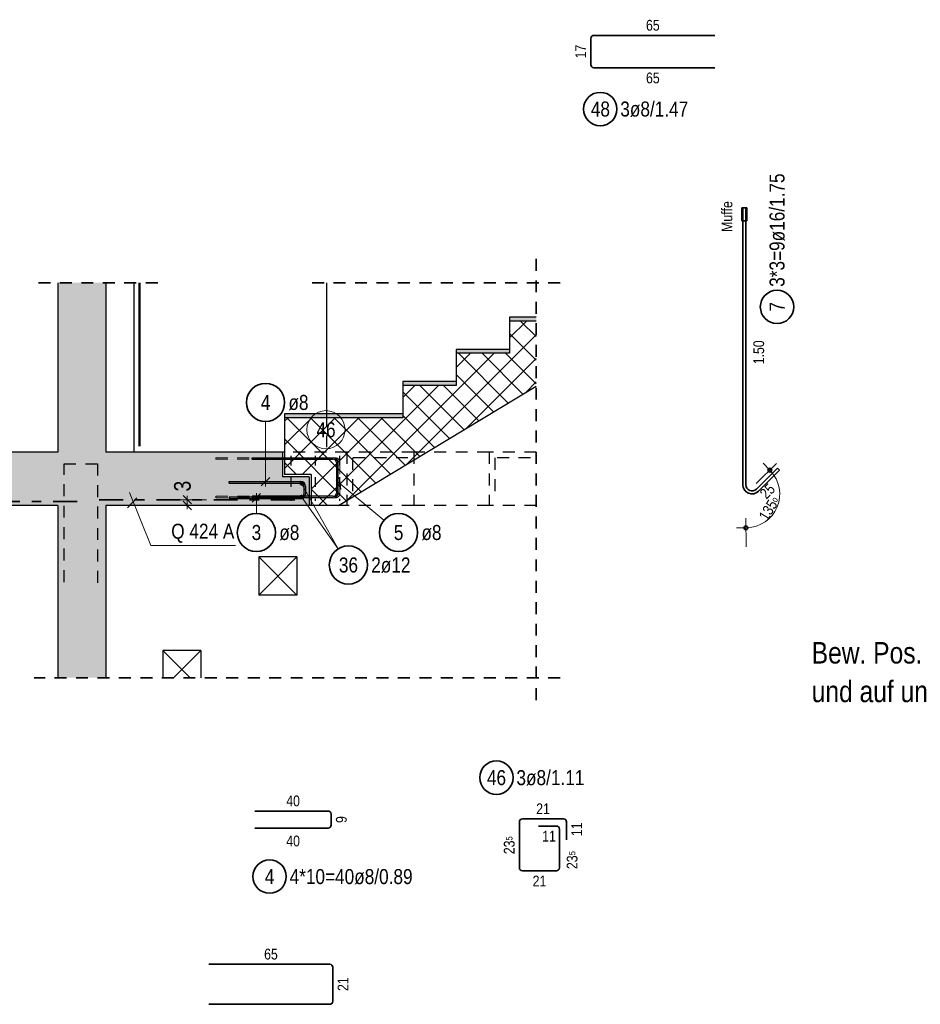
# Model space of a CAD drawing. Header units: millimetres. Extents: x -4 to 113, y -17 to 52.
# Tile 69 of 91: x 69 to 78, y 20 to 31. Entities that reach past the tile are written whole.
import ezdxf

# ---------------------------------------------------------------- set-up
doc = ezdxf.new("R2010")
doc.units = ezdxf.units.MM
for name, pattern in [('DASHDOT', [1, 0.5, -0.25, 0, -0.25]), ('DOT', [0.25, 0, -0.25]), ('HIDDEN', [0.375, 0.25, -0.125])]:
    doc.linetypes.add(name, pattern=pattern)
for name, color, linetype, lineweight in [('Achsen', 7, 'Continuous', 20), ('Mattenbewehrung', 7, 'Continuous', 20), ('Schraffuren', 7, 'Continuous', 20), ('Stabstahl', 7, 'Continuous', 20)]:
    doc.layers.add(name, color=color, linetype=linetype, lineweight=lineweight)
doc.styles.add('Arial Narrow', font='ARIALN.TTF')
doc.dimstyles.new('Arch_Strakon_dimstyle', dxfattribs={"dimtxt": 17.5, "dimasz": 1, "dimexe": 1.25, "dimexo": 0.0625, "dimgap": 1, "dimtad": 0, "dimdec": 5, "dimzin": 12, "dimdsep": 46, "dimtxsty": 'Arial Narrow', "dimblk": 'Arrowhead_Tick', "dimsah": 1, "dimcen": 0, "dimse1": 1, "dimse2": 1, "dimclrd": 6, "dimclrt": 2, "dimazin": 0, "dimtfac": 1, "dimtdec": 4, "dimtmove": 0, "dimatfit": 3, "dimldrblk": 'NONE', "dimfxl": 1, "dimtvp": 1, "dimtolj": 1, "dimtzin": 0, "dimlwd": 13, "dimarcsym": 2})
doc.dimstyles.new('Kreis_Strakon_dimstyle', dxfattribs={"dimtxt": 17.5, "dimasz": 1, "dimexe": 1.25, "dimexo": 0.0625, "dimgap": 1, "dimtad": 0, "dimdec": 5, "dimzin": 12, "dimdsep": 46, "dimtxsty": 'Arial Narrow', "dimblk": 'Arrowhead_Circle', "dimsah": 1, "dimcen": 0, "dimse1": 1, "dimse2": 1, "dimclrd": 6, "dimclrt": 2, "dimazin": 0, "dimtfac": 1, "dimtdec": 4, "dimtmove": 0, "dimatfit": 3, "dimldrblk": 'NONE', "dimfxl": 1, "dimtvp": 1, "dimtolj": 1, "dimtzin": 0, "dimlwd": 13, "dimarcsym": 2})

# ---------------------------------------------------------------- blocks, each defined once
blk = doc.blocks.new('Arrowhead_Circle')
at = {"color": 0, "linetype": 'Continuous', "lineweight": -2, "ltscale": 0.5}
for p, q in [((0, 20), (0, -10)), ((-1, 0), (0, 0)), ((10, 0), (0, 0))]:
    blk.add_line(p, q, dxfattribs=at)
at = {"color": 2, "linetype": 'Continuous', "lineweight": 35, "ltscale": 0.5}
blk.add_circle((0, 0), 2, dxfattribs=at)
blk = doc.blocks.new('*D24')
at = {"layer": 'Defpoints', "color": 0}
for p in [(76.419, 26.023), (76.207, 25.811), (76.561, 25.811), (76.207, 25.511)]:
    blk.add_point(p, dxfattribs=at)
at = {"layer": 'Schraffuren', "color": 6, "linetype": 'Continuous', "lineweight": 13}
blk.add_arc((76.207, 25.811), 0.354, 271.6163, 43.3837, dxfattribs=at)
at = {"layer": 'Schraffuren', "color": 6, "lineweight": 13, "xscale": 0.01, "yscale": 0.01, "zscale": 0.01}
for p, rotation in [((76.457, 26.062), 134.1918322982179), ((76.207, 25.457), 180.8081677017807)]:
    blk.add_blockref('Arrowhead_Circle', p, dxfattribs=dict(at, rotation=rotation))
at = {"layer": 'Schraffuren', "color": 3, "lineweight": 35, "insert": (76.451, 25.661), "char_height": 0.1125, "attachment_point": 5, "rotation": 58.3698, "style": 'Arial Narrow'}
blk.add_mtext('135{\\A1;\\H.6x;\\So;}', dxfattribs=at)
blk = doc.blocks.new('_None')
blk = doc.blocks.new('Arrowhead_Tick')
at = {"color": 0, "linetype": 'Continuous', "lineweight": -2, "ltscale": 0.5}
for p, q in [((0, 20), (0, -10)), ((-1, 0), (0, 0)), ((10, 0), (0, 0))]:
    blk.add_line(p, q, dxfattribs=at)
at = {"color": 2, "linetype": 'Continuous', "lineweight": 35, "ltscale": 0.5}
blk.add_line((4.4, 4.4), (-4.4, -4.4), dxfattribs=at)
blk = doc.blocks.new('*D30')
at = {"layer": 'Defpoints', "color": 0}
for p in [(67.717, 25.731), (69.194, 25.731), (64.594, 25.691)]:
    blk.add_point(p, dxfattribs=at)
at = {"layer": 'Stabstahl', "color": 6, "linetype": 'Continuous', "lineweight": 13}
for p, q in [((67.717, 25.741), (67.717, 25.751)), ((67.717, 25.691), (67.717, 25.731)), ((67.717, 25.681), (67.717, 25.671))]:
    blk.add_line(p, q, dxfattribs=at)
at = {"layer": 'Stabstahl', "color": 6, "lineweight": 13, "xscale": 0.01, "yscale": 0.01, "zscale": 0.01}
for p, rotation in [((67.717, 25.691), 90), ((67.717, 25.731), 270)]:
    blk.add_blockref('Arrowhead_Tick', p, dxfattribs=dict(at, rotation=rotation))
at = {"layer": 'Stabstahl', "color": 2, "lineweight": 35, "insert": (67.667, 25.549), "char_height": 0.175, "attachment_point": 5, "rotation": 90, "style": 'Arial Narrow'}
blk.add_mtext('\\A1;2', dxfattribs=at)
blk = doc.blocks.new('*D31')
at = {"layer": 'Defpoints', "color": 0}
for p in [(69.324, 25.751), (70.35, 25.751), (69.494, 25.691)]:
    blk.add_point(p, dxfattribs=at)
at = {"layer": 'Stabstahl', "color": 6, "linetype": 'Continuous', "lineweight": 13}
for p, q in [((70.35, 25.761), (70.35, 25.771)), ((70.35, 25.691), (70.35, 25.751)), ((70.35, 25.681), (70.35, 25.671))]:
    blk.add_line(p, q, dxfattribs=at)
at = {"layer": 'Stabstahl', "color": 6, "lineweight": 13, "xscale": 0.01, "yscale": 0.01, "zscale": 0.01}
for p, rotation in [((70.35, 25.691), 90), ((70.35, 25.751), 270)]:
    blk.add_blockref('Arrowhead_Tick', p, dxfattribs=dict(at, rotation=rotation))
at = {"layer": 'Stabstahl', "color": 2, "lineweight": 35, "insert": (70.3, 25.894), "char_height": 0.175, "attachment_point": 5, "rotation": 90, "style": 'Arial Narrow'}
blk.add_mtext('\\A1;3', dxfattribs=at)

msp = doc.modelspace()

# ---------------------------------------------------------------- hatches: boundary and pattern name
at = {"layer": 'Schraffuren', "lineweight": 13, "true_color": 0xd7ffd7}
for points in [[(68.994446, 26.251271), (69.494446, 26.251271), (69.494446, 28.026153), (68.994453, 28.026153)], [(64.594446, 25.691285), (69.494453, 25.691285), (69.494446, 26.251271), (64.594446, 26.251271)], [(69.494453, 25.691285), (71.628927, 25.691285), (71.628927, 25.991285), (71.348927, 25.991285), (71.348927, 26.251271), (69.494446, 26.251271)], [(68.994453, 23.885338), (69.494453, 23.885338), (69.494453, 25.691285), (68.994453, 25.691285)]]:
    msp.add_hatch(color=254, dxfattribs=at).paths.add_polyline_path(points)
at = {"layer": 'Schraffuren', "lineweight": 13}
h = msp.add_hatch(dxfattribs=at)
h.set_pattern_fill('FT', color=6, scale=0.01, angle=45, style=0, pattern_type=2)
h.set_pattern_definition([(45, (0, 0), (-0.1237437, 0.1237437), []), (135, (0, 0), (-0.1237437, -0.1237437), [])])
h.paths.add_polyline_path([(74.008927, 26.942404), (74.008927, 27.625338), (73.728927, 27.625338), (73.728927, 27.287338), (73.168927, 27.287338), (73.168927, 26.949338), (72.608927, 26.949338), (72.608927, 26.611338), (71.368927, 26.611338), (71.368927, 26.015338), (71.648927, 26.015338), (71.648927, 25.691338), (71.936155, 25.691338)])
at = {"layer": 'Schraffuren', "lineweight": 13, "true_color": 0xffbf80}
for points in [[(74.008927, 27.625338), (74.008927, 27.665338), (73.728927, 27.665338), (73.728927, 27.625338)], [(73.728927, 27.287338), (73.728927, 27.327338), (73.168927, 27.327338), (73.168927, 27.287338)], [(73.168927, 26.949338), (73.168927, 26.989338), (72.608927, 26.989338), (72.608927, 26.949338)], [(72.608927, 26.611338), (72.608927, 26.651338), (71.368927, 26.651338), (71.368927, 26.611338)]]:
    msp.add_hatch(color=31, dxfattribs=at).paths.add_polyline_path(points)

# ---------------------------------------------------------------- linework, layer by layer
at = {"color": 2, "linetype": 'HIDDEN', "lineweight": 35, "ltscale": 0.5}
for p, q in [((74.008927, 28.276153), (74.008927, 23.635338)), ((70.039707, 28.026153), (68.744446, 28.026153)), ((74.258927, 28.026153), (71.559707, 28.026153)), ((74.258927, 23.885338), (68.744453, 23.885338))]:
    msp.add_line(p, q, dxfattribs=at)
at = {"color": 3, "linetype": 'Continuous', "lineweight": 25}
for p, q in [((69.789707, 28.026153), (69.789707, 26.251285)), ((71.809707, 28.026153), (71.809707, 26.651338)), ((71.368927, 26.251271), (71.348927, 26.251271)), ((69.72359, 25.664535), (69.820431, 25.771309)), ((71.500012, 25.151273), (71.100012, 25.151273)), ((71.100012, 25.151273), (71.100012, 24.751273)), ((71.500012, 25.151273), (71.500012, 24.751273)), ((71.500012, 24.751273), (71.100012, 24.751273)), ((70.493011, 24.171273), (70.093011, 24.171273)), ((70.093011, 24.171273), (70.093011, 23.885338)), ((70.493011, 24.171273), (70.493011, 23.885338))]:
    msp.add_line(p, q, dxfattribs=at)
at = {"color": 3, "linetype": 'HIDDEN', "lineweight": 25, "ltscale": 0.5}
for p, q in [((71.809707, 26.651338), (71.809707, 26.251285)), ((71.809707, 26.251271), (71.368927, 26.251271)), ((72.023815, 26.251271), (71.809707, 26.251271)), ((72.023815, 26.251285), (72.023815, 25.691285)), ((72.723819, 26.251271), (72.023815, 26.251271)), ((72.723819, 26.251285), (72.723819, 25.691285)), ((73.514125, 26.251271), (72.723819, 26.251271)), ((73.514125, 26.251285), (73.514125, 25.691285)), ((74.008927, 26.251271), (73.514125, 26.251271)), ((69.058191, 24.88836), (69.058191, 26.129105)), ((69.058191, 26.129105), (69.410294, 26.129105)), ((69.410294, 26.129105), (69.410294, 24.879977)), ((71.648927, 25.691285), (71.628927, 25.691285)), ((72.023815, 25.691285), (71.936155, 25.691285)), ((72.723819, 25.691285), (72.023815, 25.691285)), ((73.514125, 25.691285), (72.723819, 25.691285)), ((74.008927, 25.691285), (73.514125, 25.691285))]:
    msp.add_line(p, q, dxfattribs=at)
at = {"color": 5, "linetype": 'Continuous', "lineweight": 18, "ltscale": 0.5}
for p, q in [((71.17022, 26.571227), (71.17022, 25.891285)), ((72.411133, 25.53578), (71.910737, 25.953304)), ((71.07446, 25.607648), (71.07446, 25.821285))]:
    msp.add_line(p, q, dxfattribs=at)
at = {"color": 9, "linetype": 'HIDDEN', "lineweight": 0, "ltscale": 0.5}
for p, q in [((70.649128, 26.191271), (71.901128, 26.191271)), ((70.649128, 26.175271), (70.649128, 26.191271)), ((70.649128, 26.175271), (71.901128, 26.175271)), ((71.933128, 26.143271), (71.933128, 25.819285)), ((71.949128, 26.143271), (71.949128, 25.819285)), ((71.901128, 25.787285), (70.649128, 25.787285)), ((70.649128, 25.787285), (70.649128, 25.771285)), ((71.901128, 25.771285), (70.649128, 25.771285))]:
    msp.add_line(p, q, dxfattribs=at)
at = {"color": 3, "linetype": 'Continuous', "lineweight": 25, "ltscale": 0.5}
for p, q in [((71.029128, 26.191271), (71.881128, 26.191271)), ((71.029128, 26.175271), (71.029128, 26.191271)), ((71.029128, 26.175271), (71.881128, 26.175271)), ((71.913128, 26.143271), (71.913128, 25.819285)), ((71.929128, 26.143271), (71.929128, 25.819285)), ((70.788927, 25.941285), (71.540927, 25.941285)), ((70.788927, 25.925285), (70.788927, 25.941285)), ((70.788927, 25.925285), (71.540927, 25.925285)), ((71.126026, 25.897091), (71.214414, 25.985479)), ((71.943508, 25.983518), (71.954748, 25.859024)), ((71.118654, 25.815479), (71.030265, 25.727091)), ((71.572927, 25.893285), (71.572927, 25.809285)), ((71.588927, 25.893285), (71.588927, 25.809285)), ((71.540927, 25.777285), (70.788927, 25.777285)), ((70.788927, 25.777285), (70.788927, 25.761285)), ((71.540927, 25.761285), (70.788927, 25.761285)), ((71.881128, 25.787285), (71.029128, 25.787285)), ((71.029128, 25.787285), (71.029128, 25.771285)), ((71.881128, 25.771285), (71.029128, 25.771285))]:
    msp.add_line(p, q, dxfattribs=at)
at = {"color": 5, "linetype": 'Continuous', "lineweight": 18}
for p, q in [((69.969121, 25.271381), (69.744793, 25.826297)), ((70.854624, 25.271381), (69.969121, 25.271381))]:
    msp.add_line(p, q, dxfattribs=at)
at = {"color": 2, "linetype": 'DASHDOT', "lineweight": 35, "ltscale": 0.5}
for p, q in [((69.194453, 25.731285), (64.683772, 25.731285)), ((71.476938, 25.751285), (69.324453, 25.751285))]:
    msp.add_line(p, q, dxfattribs=at)
at = {"color": 2, "linetype": 'Continuous', "lineweight": 35, "ltscale": 0.5}
for p, q in [((71.05867, 22.487137), (71.82667, 22.487137)), ((71.85867, 22.455137), (71.85867, 22.339137)), ((71.82667, 22.307137), (71.05867, 22.307137)), ((70.576429, 20.880226), (71.844429, 20.880226)), ((71.876429, 20.848226), (71.876429, 20.49224)), ((71.844429, 20.46024), (70.576429, 20.46024))]:
    msp.add_line(p, q, dxfattribs=at)
for centre, radius in [((71.17022, 26.771227), 0.2), ((71.07446, 25.407648), 0.2), ((72.564697, 25.407648), 0.2), ((71.212796, 21.799674), 0.175)]:
    msp.add_circle(centre, radius, dxfattribs=at)
at = {"color": 9, "linetype": 'Continuous', "lineweight": 0}
for centre in [(72.009128, 26.251271), (72.009128, 25.735383), (72.009128, 25.691285)]:
    msp.add_circle(centre, 0.00222, dxfattribs=at)
at = {"color": 3, "linetype": 'Continuous', "lineweight": 25, "ltscale": 0.5}
for centre, radius, start, end in [((71.881128, 26.143271), 0.048, 0, 90), ((71.881128, 26.143271), 0.032, 0, 90), ((71.540927, 25.893285), 0.048, 0, 90), ((71.540927, 25.893285), 0.032, 0, 90), ((71.881128, 25.819285), 0.032, 270, 0), ((71.881128, 25.819285), 0.048, 270, 0), ((71.540927, 25.809285), 0.032, 270, 0), ((71.540927, 25.809285), 0.048, 270, 0)]:
    msp.add_arc(centre, radius, start, end, dxfattribs=at)
at = {"color": 9, "linetype": 'HIDDEN', "lineweight": 0, "ltscale": 0.5}
for centre, radius, start, end in [((71.901128, 26.143271), 0.048, 0, 90), ((71.901128, 26.143271), 0.032, 0, 90), ((71.901128, 25.819285), 0.032, 270, 0), ((71.901128, 25.819285), 0.048, 270, 0)]:
    msp.add_arc(centre, radius, start, end, dxfattribs=at)
at = {"color": 2, "linetype": 'Continuous', "lineweight": 35, "ltscale": 0.5}
for centre, start, end in [((71.82667, 22.455137), 0, 90), ((71.82667, 22.339137), 270, 0), ((71.844429, 20.848226), 0, 90), ((71.844429, 20.49224), 270, 0)]:
    msp.add_arc(centre, 0.032, start, end, dxfattribs=at)
at = {"layer": 'Achsen', "color": 4, "linetype": 'Continuous', "lineweight": 50}
msp.add_line((69.849707, 28.026153), (69.849707, 26.311285), dxfattribs=at)
at = {"layer": 'Achsen', "color": 3, "linetype": 'HIDDEN', "lineweight": 25, "ltscale": 0.5}
for p, q in [((72.663819, 26.191273), (72.083815, 26.191273)), ((72.083815, 26.191273), (72.083815, 25.751273)), ((73.948927, 26.191273), (73.574125, 26.191273)), ((73.574125, 26.191273), (73.574125, 25.751273))]:
    msp.add_line(p, q, dxfattribs=at)
at = {"layer": 'Achsen', "color": 3, "linetype": 'Continuous', "lineweight": 25}
for p, q in [((71.500012, 24.751273), (71.100012, 25.151273)), ((71.300012, 24.951273), (71.500012, 25.151273)), ((71.100012, 24.751273), (71.300012, 24.951273)), ((70.378946, 23.885338), (70.093011, 24.171273)), ((70.293011, 23.971273), (70.493011, 24.171273)), ((70.207076, 23.885338), (70.293011, 23.971273))]:
    msp.add_line(p, q, dxfattribs=at)
at = {"layer": 'Mattenbewehrung', "color": 3, "linetype": 'Continuous', "lineweight": 25}
for p, q in [((68.994453, 28.026153), (68.994453, 26.251285)), ((69.494453, 28.026153), (69.494453, 26.251285)), ((74.008927, 27.665338), (73.728927, 27.665338)), ((73.728927, 27.665338), (73.728927, 27.625338)), ((74.008927, 27.625338), (73.728927, 27.625338)), ((73.728927, 27.625338), (73.728927, 27.287338)), ((73.728927, 27.327338), (73.168927, 27.327338)), ((73.168927, 27.327338), (73.168927, 27.287338)), ((73.728927, 27.287338), (73.168927, 27.287338)), ((73.168927, 27.287338), (73.168927, 26.949338)), ((73.168927, 26.989338), (72.608927, 26.989338)), ((72.608927, 26.989338), (72.608927, 26.949338)), ((73.168927, 26.949338), (72.608927, 26.949338)), ((72.608927, 26.949338), (72.608927, 26.611338)), ((71.936155, 25.691338), (74.008927, 26.942404)), ((72.608927, 26.651338), (71.368927, 26.651338)), ((71.368927, 26.651338), (71.368927, 26.611338)), ((72.608927, 26.611338), (71.368927, 26.611338)), ((71.368927, 26.611338), (71.368927, 26.015338)), ((68.994446, 26.251271), (65.514396, 26.251271)), ((71.348927, 26.251271), (69.494446, 26.251271)), ((71.348927, 26.251285), (71.348927, 25.991285)), ((71.628927, 25.991285), (71.348927, 25.991285)), ((71.648927, 26.015338), (71.368927, 26.015338)), ((71.628927, 25.991285), (71.628927, 25.691285)), ((71.648927, 26.015338), (71.648927, 25.691338)), ((68.994453, 25.691285), (64.594446, 25.691285)), ((68.994453, 25.691285), (68.994453, 23.885338)), ((71.628927, 25.691285), (69.494453, 25.691285)), ((69.494453, 25.691285), (69.494453, 23.885338)), ((71.936155, 25.691285), (71.648927, 25.691285))]:
    msp.add_line(p, q, dxfattribs=at)
at = {"layer": 'Schraffuren', "color": 2, "linetype": 'Continuous', "lineweight": 35, "ltscale": 0.5}
for p, q in [((76.163342, 28.811283), (76.217742, 28.811283)), ((76.163342, 28.675283), (76.163342, 28.811283)), ((76.174542, 28.811283), (76.174542, 25.907283)), ((76.174542, 28.811283), (76.206542, 28.811283)), ((76.206542, 28.811283), (76.206542, 25.907283)), ((76.217742, 28.811283), (76.217742, 28.675283)), ((76.217742, 28.675283), (76.163342, 28.675283)), ((76.315796, 25.862028), (76.536063, 26.082295)), ((76.338424, 25.839401), (76.558691, 26.059668)), ((76.558691, 26.059668), (76.536063, 26.082295))]:
    msp.add_line(p, q, dxfattribs=at)
at = {"layer": 'Schraffuren', "color": 5, "linetype": 'Continuous', "lineweight": 18, "ltscale": 0.5}
for p in [(71.548927, 25.921285), (71.548927, 25.781285)]:
    msp.add_line(p, (71.932305, 25.236234), dxfattribs=at)
at = {"layer": 'Schraffuren', "color": 2, "linetype": 'Continuous', "lineweight": 35, "ltscale": 0.5}
for centre, radius in [((76.532651, 27.773884), 0.175), ((72.038659, 25.066856), 0.2)]:
    msp.add_circle(centre, radius, dxfattribs=at)
at = {"layer": 'Schraffuren', "color": 4, "linetype": 'Continuous', "lineweight": 50, "ltscale": 0.5}
for centre, radius in [((71.548927, 25.921285), 0.012), ((71.548927, 25.921285), 0.012), ((71.548927, 25.921285), 0.0108), ((71.548927, 25.921285), 0.0084), ((71.548927, 25.921285), 0.006), ((71.548927, 25.921285), 0.0036), ((71.548927, 25.921285), 0.0012), ((71.548927, 25.781285), 0.012), ((71.548927, 25.781285), 0.012), ((71.548927, 25.781285), 0.0108), ((71.548927, 25.781285), 0.0084), ((71.548927, 25.781285), 0.006), ((71.548927, 25.781285), 0.0036), ((71.548927, 25.781285), 0.0012)]:
    msp.add_circle(centre, radius, dxfattribs=at)
at = {"layer": 'Schraffuren', "color": 2, "linetype": 'Continuous', "lineweight": 35, "ltscale": 0.5}
for radius in [0.096, 0.064]:
    msp.add_arc((76.270542, 25.907283), radius, 180, 315, dxfattribs=at)
at = {"layer": 'Stabstahl', "color": 2, "linetype": 'Continuous', "lineweight": 35, "ltscale": 0.5}
for p, q in [((74.580086, 30.588428), (74.580086, 30.312428)), ((75.880086, 30.620428), (74.612086, 30.620428)), ((74.612086, 30.280428), (75.880086, 30.280428)), ((73.831348, 21.891357), (73.831348, 22.372357)), ((73.863348, 22.404357), (74.294348, 22.404357)), ((74.031348, 22.329357), (74.219348, 22.329357)), ((74.326348, 22.372357), (74.326348, 22.184357)), ((74.251348, 22.297357), (74.251348, 21.891357)), ((74.219348, 21.859357), (73.863348, 21.859357))]:
    msp.add_line(p, q, dxfattribs=at)
at = {"layer": 'Stabstahl', "color": 3, "linetype": 'DOT', "lineweight": 25, "ltscale": 0.5}
for p, q in [((71.436927, 26.211271), (71.436927, 25.741271)), ((71.691371, 26.211271), (71.691371, 25.741271)), ((71.945815, 26.211271), (71.945815, 25.741271))]:
    msp.add_line(p, q, dxfattribs=at)
at = {"layer": 'Stabstahl', "color": 2, "linetype": 'Continuous', "lineweight": 35, "ltscale": 0.5}
for centre in [(74.679623, 29.8482), (73.590535, 22.836961)]:
    msp.add_circle(centre, 0.175, dxfattribs=at)
at = {"layer": 'Stabstahl', "color": 9, "linetype": 'Continuous', "lineweight": 0}
msp.add_circle((69.494446, 28.026153), 0.00222, dxfattribs=at)
at = {"layer": 'Stabstahl', "color": 9, "linetype": 'Continuous', "lineweight": 0, "ltscale": 0.5}
msp.add_circle((71.80359, 26.485212), 0.2, dxfattribs=at)
at = {"layer": 'Stabstahl', "color": 2, "linetype": 'Continuous', "lineweight": 35, "ltscale": 0.5}
for centre, start, end in [((74.612086, 30.588428), 90, 180), ((74.612086, 30.312428), 180, 270), ((73.863348, 22.372357), 90, 180), ((74.219348, 22.297357), 0, 90), ((74.294348, 22.372357), 0, 90), ((73.863348, 21.891357), 180, 270), ((74.219348, 21.891357), 270, 0)]:
    msp.add_arc(centre, 0.032, start, end, dxfattribs=at)

# ---------------------------------------------------------------- texts
at = {"color": 2, "lineweight": 35, "style": 'Arial Narrow'}
msp.add_text('Q 424 A', height=0.1575, dxfattribs=at).set_placement((70.181642, 25.342222))
at = {"color": 2, "lineweight": 35, "char_height": 0.1575, "attachment_point": 1, "line_spacing_factor": 0.9, "style": 'Arial Narrow'}
for s, insert in [('4', (71.120607, 26.849977)), ('ø8', (71.41022, 26.849977)), ('3', (71.024847, 25.486398)), ('ø8', (71.31446, 25.486398)), ('5', (72.515085, 25.486398)), ('ø8', (72.804697, 25.486398)), ('4*10=40ø8/0.89', (71.422796, 21.878424)), ('4', (71.163184, 21.878424))]:
    msp.add_mtext(s, dxfattribs=dict(at, insert=insert))
at = {"color": 3, "lineweight": 25, "char_height": 0.1125, "attachment_point": 1, "line_spacing_factor": 0.9, "style": 'Arial Narrow'}
for s, insert in [('40', (71.387795, 22.649637)), ('40', (71.387795, 22.229012)), ('65', (71.155554, 21.042726))]:
    msp.add_mtext(s, dxfattribs=dict(at, insert=insert))
at = {"color": 3, "lineweight": 25, "char_height": 0.1125, "attachment_point": 1, "rotation": 90, "line_spacing_factor": 0.9, "style": 'Arial Narrow'}
for s, insert in [('9', (71.90867, 22.361699)), ('21', (71.926429, 20.599358))]:
    msp.add_mtext(s, dxfattribs=dict(at, insert=insert))
at = {"layer": 'Mattenbewehrung', "color": 4, "lineweight": 50, "style": 'Arial Narrow'}
for s, p in [('Bew. Pos. 7  mit Bügel  Pos. 23 montieren', (76.896287, 24.033553)), ('und auf untere Lage der höheren Decke aufstellen', (76.896287, 23.628553))]:
    msp.add_text(s, height=0.225, dxfattribs=at).set_placement(p)
at = {"layer": 'Schraffuren', "color": 2, "lineweight": 35, "char_height": 0.1575, "attachment_point": 1, "rotation": 90, "line_spacing_factor": 0.9, "style": 'Arial Narrow'}
for s, insert in [('3*3=9ø16/1.75', (76.453901, 27.983884)), ('7', (76.453901, 27.724272))]:
    msp.add_mtext(s, dxfattribs=dict(at, insert=insert))
at = {"layer": 'Schraffuren', "color": 3, "lineweight": 25, "char_height": 0.1125, "attachment_point": 1, "line_spacing_factor": 0.9, "style": 'Arial Narrow'}
for s, insert, rotation in [('Muffe', (75.951724, 28.559442), 90), ('1.50', (76.284667, 27.171533), 90), ('25', (76.341069, 25.829844), 45)]:
    msp.add_mtext(s, dxfattribs=dict(at, insert=insert, rotation=rotation))
at = {"layer": 'Schraffuren', "color": 2, "lineweight": 35, "char_height": 0.1575, "attachment_point": 1, "line_spacing_factor": 0.9, "style": 'Arial Narrow'}
for s, insert in [('36', (71.939434, 25.145606)), ('2ø12', (72.278659, 25.145606))]:
    msp.add_mtext(s, dxfattribs=dict(at, insert=insert))
at = {"layer": 'Stabstahl', "color": 3, "lineweight": 25, "char_height": 0.1125, "attachment_point": 1, "line_spacing_factor": 0.9, "style": 'Arial Narrow'}
for s, insert in [('65', (75.159211, 30.782928)), ('65', (75.159211, 30.230428)), ('21', (74.007973, 22.566857)), ('11', (74.070473, 22.279357)), ('21', (73.970473, 21.809357))]:
    msp.add_mtext(s, dxfattribs=dict(at, insert=insert))
at = {"layer": 'Stabstahl', "color": 3, "lineweight": 25, "char_height": 0.1125, "attachment_point": 1, "rotation": 90, "line_spacing_factor": 0.9, "style": 'Arial Narrow'}
for s, insert in [('17', (74.417586, 30.379553)), ('23{\\A1;\\H.6x;\\S5;}', (73.668848, 22.034404)), ('23{\\A1;\\H.6x;\\S5;}', (74.328055, 21.878204)), ('11', (74.376348, 22.223482))]:
    msp.add_mtext(s, dxfattribs=dict(at, insert=insert))
at = {"layer": 'Stabstahl', "color": 2, "lineweight": 35, "char_height": 0.1575, "attachment_point": 1, "line_spacing_factor": 0.9, "style": 'Arial Narrow'}
for s, insert in [('48', (74.580398, 29.92695)), ('3ø8/1.47', (74.889623, 29.92695)), ('3ø8/1.11', (73.800535, 22.915711)), ('46', (73.49131, 22.915711))]:
    msp.add_mtext(s, dxfattribs=dict(at, insert=insert))
at = {"layer": 'Stabstahl', "color": 9, "lineweight": 0, "insert": (71.704365, 26.563962), "char_height": 0.1575, "attachment_point": 1, "line_spacing_factor": 0.9, "style": 'Arial Narrow'}
msp.add_mtext('46', dxfattribs=at)

# ---------------------------------------------------------------- dimensions: what is measured, and where the dimension line sits
at = {"layer": 'Schraffuren', "lineweight": 35}
dim = msp.add_angular_dim_3p(base=(76.561033, 25.811283), center=(76.206542, 25.811283), p1=(76.206542, 25.511283), p2=(76.418674, 26.023415), text='135{\\A1;\\H.6x;\\So;}', dimstyle='Kreis_Strakon_dimstyle', override={"dimscale": 0.01, "dimtxt": 11.25, "dimasz": 1, "dimexe": 0.18, "dimtad": 1, "dimjust": 0, "dimtih": 0, "dimtoh": 0, "dimdec": 2, "dimlfac": 0.01, "dimdsep": 46, "dimlunit": 2, "dimtxsty": 'Arial Narrow', "dimcen": 0, "dimse1": 1, "dimse2": 1, "dimsd1": 0, "dimsd2": 0, "dimclrd": 6, "dimclrt": 3, "dimtix": 1, "dimtofl": 1, "dimtmove": 0, "dimatfit": 1, "dimtvp": 0.444444, "dimlwd": 13}, dxfattribs=at)
dim.commit()
dim.dimension.update_dxf_attribs({"geometry": '*D24', "text_midpoint": (76.508374, 25.625375), "dimtype": 165})
at = {"layer": 'Stabstahl', "lineweight": 35}
for base, p1, p2, text, override, picture, middle in [((70.35, 25.751285), (69.494453, 25.691285), (69.324453, 25.751285), '3', {"dimscale": 0.01, "dimtxt": 17.5, "dimasz": 1, "dimgap": 5, "dimtad": 1, "dimjust": 4, "dimtih": 0, "dimtoh": 0, "dimdec": 5, "dimdsep": 46, "dimtxsty": 'Arial Narrow', "dimclrd": 6, "dimclrt": 2, "dimtix": 0, "dimtofl": 255, "dimtmove": 2, "dimatfit": 2, "dimfxl": 0, "dimfxlon": 0, "dimtvp": 28.571429, "dimlwd": 13}, '*D31', (70.3, 25.89391)), ((67.717109, 25.731285), (64.594446, 25.691285), (69.194453, 25.731285), '2', {"dimscale": 0.01, "dimtxt": 17.5, "dimasz": 1, "dimgap": 5, "dimtad": 1, "dimjust": 0, "dimtih": 0, "dimtoh": 0, "dimdec": 5, "dimdsep": 46, "dimtxsty": 'Arial Narrow', "dimclrd": 6, "dimclrt": 2, "dimtix": 0, "dimtofl": 255, "dimtmove": 2, "dimatfit": 2, "dimfxl": 0, "dimfxlon": 0, "dimtvp": 28.571429, "dimlwd": 13}, '*D30', (67.667109, 25.54866))]:
    dim = msp.add_linear_dim(base=base, p1=p1, p2=p2, angle=90, text=text, dimstyle='Arch_Strakon_dimstyle', override=override, dxfattribs=at)
    dim.commit()
    dim.dimension.update_dxf_attribs({"geometry": picture, "text_midpoint": middle, "dimtype": 160})

doc.saveas('drawing.dxf')
